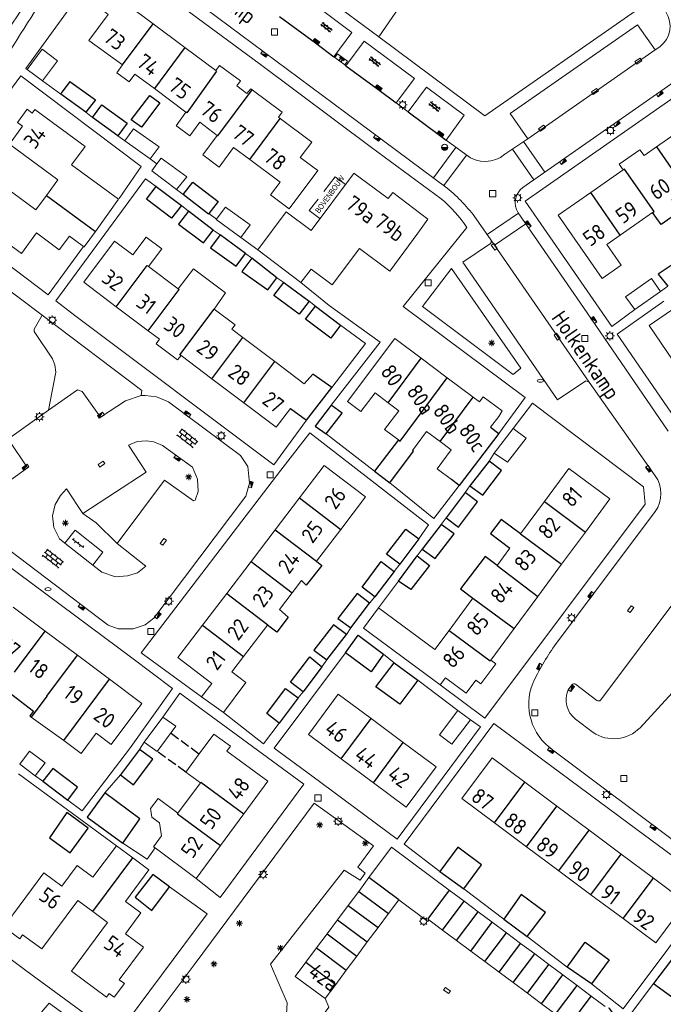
# Model space of a CAD drawing. Extents: x 168769 to 512904, y 516715 to 1559940.
# Tile 119 of 256: x 169604 to 169708, y 519786 to 519944. Entities that reach past the tile are written whole.
import ezdxf

# ---------------------------------------------------------------- set-up
doc = ezdxf.new("R2010")
doc.units = 0
doc.header["$MEASUREMENT"] = 0
doc.linetypes.add('HIDDEN', pattern=[4.5, 3, -1.5])
doc.linetypes.add('OVERBOUW', pattern=[2, 1.5, -0.5])
doc.layers.get('0').update_dxf_attribs({"linetype": 'CONTINUOUS'})
for name, color, linetype, lineweight in [('B01_HOOFDGEBOUW', 10, 'CONTINUOUS', 0), ('B02_bijgebouw', 12, 'CONTINUOUS', 0), ('B07_scheidingsmuur', 14, 'CONTINUOUS', 25), ('B16_LUIFEL', 6, 'OVERBOUW', 25), ('B17_Overbouw', 10, 'HIDDEN', 0), ('L51_WATERLEIDINGPUT', 7, 'CONTINUOUS', 18), ('Q04_wegmarkering', 7, 'CONTINUOUS', 0), ('Q21_LANTAARNPAAL', 7, 'CONTINUOUS', 18), ('Q23_kolk', 7, 'CONTINUOUS', 18), ('Q26_BOOM', 7, 'CONTINUOUS', 18), ('Q28_rioolput', 7, 'CONTINUOUS', 18), ('Q92_BRANDKRAAN', 7, 'CONTINUOUS', 0), ('Q96_STRAATKOLK', 7, 'CONTINUOUS', 0), ('Q97_TROTTOIRKOLK', 7, 'CONTINUOUS', 0), ('S02_symb_open_verh', 7, 'CONTINUOUS', 13), ('T51_CULTUURSCHEIDING', 3, 'CONTINUOUS', 0), ('V00_kant_verharding', 252, 'CONTINUOUS', 0), ('V02_Kant_open_verh', 253, 'CONTINUOUS', 0), ('V03_kant_tegel_verh', 254, 'CONTINUOUS', 13), ('V04_Kant_op_inrit', 254, 'CONTINUOUS', 13), ('V11_VERKEERSDREMPEL', 7, 'CONTINUOUS', 0)]:
    doc.layers.add(name, color=color, linetype=linetype, lineweight=lineweight)
for name, color, linetype in [('B11_dakrand_hoofdgebouw', 20, 'CONTINUOUS'), ('B14_dakrand_bijgebouw', 30, 'CONTINUOUS'), ('S02_Klinkers', 7, 'CONTINUOUS'), ('S04_Talud', 7, 'CONTINUOUS'), ('T30_Molgoot', 7, 'CONTINUOUS'), ('Z02_Huisnummer', 253, 'CONTINUOUS'), ('Z06_STRAATNAAM', 7, 'CONTINUOUS')]:
    doc.layers.add(name, color=color, linetype=linetype)
doc.styles.add('ISOCP', font='isocp.shx', dxfattribs={"height": 1.8})
doc.styles.get("Standard").update_dxf_attribs({"font": 'ISOB.SHX'})

# ---------------------------------------------------------------- blocks, each defined once
blk = doc.blocks.new('Q21')
at = {"color": 0}
for points in [[(-1.5, 0), (-1, 0)], [(-1.06, 1.06), (-0.71, 0.71)], [(0, 1.5), (0, 1)], [(1.06, 1.06), (0.71, 0.71)], [(1.5, 0), (1, 0)], [(-1.06, -1.06), (-0.71, -0.71)], [(0, -1.5), (0, -1)], [(1.06, -1.06), (0.71, -0.71)]]:
    blk.add_lwpolyline(points, dxfattribs=at)
blk.add_circle((0, 0), 1, dxfattribs=at)
blk = doc.blocks.new('Q26')
at = {"color": 0}
for p, q in [((-1, 0), (1, 0)), ((-0.7, 0.7), (0.7, -0.7)), ((0.7, 0.7), (-0.7, -0.7)), ((0, 1), (0, -1))]:
    blk.add_line(p, q, dxfattribs=at)
blk = doc.blocks.new('Q28')
at = {"color": 0}
blk.add_lwpolyline([(1, 1), (1, -1), (-1, -1), (-1, 1)], close=True, dxfattribs=at)
blk = doc.blocks.new('Q97')
blk.add_hatch(color=256).paths.add_polyline_path([(-1, 1), (-1, 0), (1, 1)])
blk.add_line((1, 1), (-1, 0))
at = {"color": 0}
for points in [[(-1, 0), (-1, 1), (1, 1), (1, 0), (-1, 0)], [(0, 0.8), (0, 1)]]:
    blk.add_lwpolyline(points, dxfattribs=at)
blk = doc.blocks.new('Q23')
at = {"color": 0}
blk.add_lwpolyline([(0.99, -0.5), (-0.99, -0.5), (-0.99, 0.5), (0.99, 0.5), (0.99, -0.5)], dxfattribs=at)
blk = doc.blocks.new('Q92')
at = {"color": 0}
blk.add_ellipse((0, 0), major_axis=(-0.991, 0), ratio=0.499983, start_param=1.570796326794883, end_param=7.853981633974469, dxfattribs=at)
blk = doc.blocks.new('S024')
at = {"color": 0}
for p, q in [((0, 1.2), (6.7, 1.2)), ((0, 0), (6.7, 0)), ((0.2, 1.2), (0.2, 0)), ((1.25, 1.5), (1.25, 1.2)), ((1.25, 0), (1.25, -1.2)), ((2.3, 1.2), (2.3, 0)), ((3.35, 1.5), (3.35, 1.2)), ((3.35, 0), (3.35, -1.2)), ((4.4, 1.2), (4.4, 0)), ((5.45, 1.5), (5.45, 1.2)), ((5.45, 0), (5.45, -1.2)), ((6.5, 1.2), (6.5, 0)), ((0, -1.2), (6.7, -1.2)), ((0.2, -1.2), (0.2, -1.5)), ((2.3, -1.2), (2.3, -1.5)), ((4.4, -1.2), (4.4, -1.5)), ((6.5, -1.2), (6.5, -1.5))]:
    blk.add_line(p, q, dxfattribs=at)
blk = doc.blocks.new('S026')
for p, q in [((0, 0), (4.4, 0)), ((0.2, 0.5), (0.2, 0)), ((1.2, 0), (1.2, -0.5)), ((2.2, 0.5), (2.2, 0)), ((3.2, 0), (3.2, -0.5)), ((4.2, 0.5), (4.2, 0))]:
    blk.add_line(p, q)
blk = doc.blocks.new('L51')
for points in [[(0, 1, 1), (0, -1)], [(0, -1, 1), (0, 1)]]:
    blk.add_lwpolyline(points, format="xyb")
blk.add_lwpolyline([(-1, 0), (1, 0), (0.9, -0.2), (-0.9, -0.2), (-0.8, -0.4), (0.8, -0.4), (0.7, -0.6), (-0.7, -0.6), (-0.4, -0.8), (0.4, -0.8), (0, -1)])
blk = doc.blocks.new('Q96')
for p, q in [((-1, 0.88), (1, 0.88)), ((-1, 0.75), (1, 0.75)), ((-1, 0.63), (1, 0.63)), ((-1, 0.5), (1, 0.5)), ((-1, 0.38), (1, 0.38)), ((-1, 0.25), (1, 0.25)), ((-1, 0.12), (1, 0.12))]:
    blk.add_line(p, q)
at = {"color": 0}
blk.add_lwpolyline([(1, 1), (1, 0), (-1, 0), (-1, 1), (1, 1)], dxfattribs=at)
blk = doc.blocks.new('KLINKERS6')
for points in [[(-4, 0.75), (4, 0.75)], [(-3, 0.75), (-3, 1.6)], [(-1.5, -0.75), (-1.5, 0.75)], [(0, 0.75), (0, 1.6)], [(1.5, -0.75), (1.5, 0.75)], [(3, 0.75), (3, 1.6)], [(-4, -0.75), (4, -0.75)], [(-3, -1.6), (-3, -0.75)], [(0, -1.6), (0, -0.75)], [(3, -1.6), (3, -0.75)]]:
    blk.add_lwpolyline(points)
blk = doc.blocks.new('talud')
for p, q in [((0, 0.5), (0.5, 0.5)), ((0, 0.25), (1, 0.25)), ((0, 0), (0.5, 0)), ((0, -0.25), (1, -0.25)), ((0, -0.5), (0.5, -0.5))]:
    blk.add_line(p, q)

msp = doc.modelspace()

# ---------------------------------------------------------------- linework, layer by layer
at = {"layer": 'B01_HOOFDGEBOUW'}
for p, q in [((169658.15, 519919.65), (169658.23, 519919.76)), ((169635.68, 519829.44), (169633.31, 519826.24)), ((169638.34, 519827.49), (169635.68, 519829.44)), ((169637.76, 519826.7), (169638.34, 519827.49)), ((169633.31, 519826.24), (169631.14, 519823.32)), ((169637.76, 519826.7), (169644.35, 519821.84)), ((169631.14, 519823.32), (169633.49, 519821.58)), ((169644.35, 519821.84), (169640.48, 519816.59))]:
    msp.add_line(p, q, dxfattribs=at)
for points in [[(169625.87, 519943.78), (169620.53, 519947.83), (169620.07, 519947.21), (169619.26, 519947.82), (169617.85, 519945.92), (169618.66, 519945.32), (169615.53, 519941.12), (169620.95, 519937.17)], [(169631, 519939.97), (169625.87, 519943.78)], [(169635.99, 519936.26), (169631, 519939.97)], [(169622.96, 519935.68), (169622.03, 519934.44), (169620.02, 519935.93), (169620.95, 519937.17)], [(169640.95, 519932.57), (169639.35, 519933.83), (169639.94, 519934.64), (169636.57, 519937.07), (169635.99, 519936.26)], [(169622.96, 519935.68), (169626.08, 519933.36)], [(169631.17, 519929.57), (169626.08, 519933.36)], [(169640.95, 519932.57), (169641.6, 519933.34), (169641.83, 519933.17)], [(169641.83, 519933.17), (169646.67, 519929.58), (169646.06, 519928.78)], [(169608.72, 519916.16), (169610.56, 519918.67), (169602.73, 519924.44), (169604.84, 519927.3), (169604.03, 519927.89), (169605.6, 519930.03), (169606.4, 519929.43), (169606.83, 519930.02), (169614.92, 519924.05)], [(169629.71, 519927.3), (169629.59, 519927.38), (169631.17, 519929.57)], [(169646.06, 519928.78), (169646.35, 519928.55)], [(169646.35, 519928.55), (169651.45, 519924.76)], [(169636.19, 519925.84), (169633.4, 519927.97), (169631.82, 519925.78), (169629.71, 519927.3)], [(169712.26, 519927.69), (169706.97, 519924.01)], [(169638.84, 519923.87), (169636.52, 519920.74), (169633.87, 519922.71), (169636.19, 519925.84)], [(169616.6, 519910.35), (169620.3, 519915.54), (169612.75, 519921.1), (169614.92, 519924.05)], [(169641.44, 519921.94), (169638.84, 519923.87)], [(169651.45, 519924.76), (169649.59, 519922.26), (169652.4, 519920.17), (169647.8, 519913.99)], [(169701.59, 519920.26), (169700.93, 519921.2), (169704.28, 519923.53), (169704.94, 519922.59), (169706.97, 519924.01)], [(169647.8, 519913.99), (169644.79, 519916.24), (169646.33, 519918.3), (169641.44, 519921.94)], [(169647.31, 519913.53), (169651.31, 519910.53), (169658.15, 519919.65)], [(169696.38, 519916.63), (169701.59, 519920.26)], [(169614.69, 519907.94), (169612.4, 519909.63), (169610.77, 519907.42), (169607.12, 519910.12), (169604.69, 519906.83), (169596.63, 519912.77), (169600.78, 519918.41), (169607, 519913.83), (169608.72, 519916.16)], [(169691.12, 519912.97), (169696.38, 519916.63)], [(169642.74, 519907.43), (169647.31, 519913.53)], [(169701.09, 519909.75), (169698.96, 519908.27), (169701.28, 519904.94), (169698.21, 519902.8), (169691.12, 519912.97)], [(169706.33, 519913.4), (169701.09, 519909.75)], [(169616.6, 519910.35), (169614.78, 519907.87), (169614.69, 519907.94)], [(169619.94, 519898.24), (169614.7, 519902.19), (169619.69, 519908.82), (169622.6, 519906.62), (169624.74, 519909.46), (169627.27, 519907.54), (169625.14, 519904.72)], [(169642.74, 519907.43), (169649.68, 519902.13)], [(169624.93, 519904.87), (169629.94, 519901.1)], [(169629.94, 519901.1), (169632.41, 519904.37), (169637.56, 519900.49), (169635.72, 519897.87)], [(169625.07, 519894.38), (169619.94, 519898.24)], [(169638.56, 519894.61), (169639.09, 519895.33), (169635.72, 519897.87)], [(169709.55, 519889.72), (169705.79, 519895.24), (169709.35, 519897.67)], [(169625.07, 519894.38), (169626.91, 519893), (169626.37, 519892.28), (169629.83, 519889.67), (169630.38, 519890.39)], [(169638.56, 519894.61), (169640.33, 519893.28)], [(169640.33, 519893.28), (169645.46, 519889.42)], [(169669.05, 519889.97), (169664.82, 519893.14), (169657.2, 519882.97), (169659.36, 519881.35), (169661.63, 519884.37), (169663.75, 519882.78)], [(169630.38, 519890.39), (169635.33, 519886.65)], [(169645.46, 519889.42), (169650.23, 519885.82)], [(169673.26, 519886.81), (169669.05, 519889.97)], [(169640.47, 519882.79), (169635.33, 519886.65)], [(169677.43, 519883.68), (169673.26, 519886.81)], [(169648, 519881.87), (169645.72, 519878.84), (169640.47, 519882.79)], [(169663.75, 519882.78), (169665.44, 519881.51), (169663.16, 519878.48), (169665.39, 519876.8)], [(169681.55, 519880.59), (169682.09, 519881.47), (169679.03, 519883.76), (169678.42, 519882.94), (169677.43, 519883.68)], [(169680.24, 519878.84), (169681.55, 519880.59)], [(169667.64, 519875.12), (169669.93, 519878.18), (169672.12, 519876.54)], [(169672.12, 519876.54), (169673.9, 519875.2), (169671.61, 519872.15), (169673.92, 519870.41)], [(169649.47, 519867.45), (169653.45, 519872.66), (169660.06, 519867.61), (169656.09, 519862.4)], [(169688.89, 519866.87), (169692.84, 519872.21), (169699.46, 519867.31), (169695.51, 519861.97)], [(169645.56, 519862.33), (169649.47, 519867.45)], [(169685.06, 519861.69), (169688.89, 519866.87)], [(169641.65, 519857.21), (169645.56, 519862.33)], [(169656.09, 519862.4), (169652.18, 519857.28)], [(169695.51, 519861.97), (169691.67, 519856.79)], [(169681.29, 519856.6), (169683.33, 519859.35)], [(169637.75, 519852.09), (169641.65, 519857.21)], [(169691.67, 519856.79), (169687.84, 519851.61)], [(169649.8, 519854.16), (169648.27, 519852.16)], [(169648.27, 519852.16), (169646.23, 519849.49)], [(169633.84, 519846.98), (169637.75, 519852.09)], [(169673.55, 519846.14), (169677.39, 519851.33)], [(169687.84, 519851.61), (169684.01, 519846.43)], [(169603.34, 519849.86), (169608.51, 519845.99)], [(169662.18, 519849.77), (169659.75, 519846.49)], [(169673.55, 519846.14), (169671.26, 519843.05), (169662.18, 519849.77)], [(169608.51, 519845.99), (169613.68, 519842.13)], [(169635.32, 519837.59), (169629.86, 519841.76), (169633.84, 519846.98)], [(169644.3, 519846.96), (169640.46, 519841.92)], [(169659.75, 519846.49), (169672.12, 519837.35)], [(169680.25, 519841.36), (169684.01, 519846.43)], [(169613.68, 519842.13), (169618.85, 519838.27)], [(169640.46, 519841.92), (169638.57, 519839.46)], [(169680.25, 519841.36), (169681.06, 519840.77), (169678.65, 519837.51), (169677.84, 519838.11)], [(169638.57, 519839.46), (169640.81, 519837.74), (169637.2, 519832.89)], [(169618.85, 519838.27), (169624.07, 519834.38), (169619.13, 519827.76), (169616.73, 519829.56)], [(169676.32, 519836.05), (169672.98, 519838.52), (169672.12, 519837.35)], [(169676.32, 519836.05), (169677.84, 519838.11)], [(169633.69, 519835.41), (169635.32, 519837.59)], [(169637.2, 519832.89), (169633.69, 519835.41)], [(169656.18, 519825.44), (169650.9, 519829.36), (169655.71, 519835.85), (169660.99, 519831.93)], [(169611.48, 519828.4), (169606.26, 519832.18)], [(169660.99, 519831.93), (169666.16, 519828.09)], [(169616.73, 519829.56), (169614.29, 519826.3), (169611.48, 519828.4)], [(169666.16, 519828.09), (169671.45, 519824.17), (169666.63, 519817.68), (169661.35, 519821.61)], [(169661.35, 519821.61), (169656.18, 519825.44)], [(169680.85, 519815.16), (169675.6, 519819.07), (169680.46, 519825.6), (169685.72, 519821.69)], [(169633.49, 519821.58), (169629.89, 519816.7)], [(169685.72, 519821.69), (169690.9, 519817.84)], [(169629.89, 519816.7), (169626.67, 519819.07), (169625.48, 519817.46), (169625.7, 519816.06), (169626.9, 519815.17), (169627.22, 519813.07), (169625.92, 519811.31)], [(169690.9, 519817.84), (169696.08, 519813.98)], [(169640.48, 519816.59), (169636.72, 519811.48)], [(169686.03, 519811.3), (169680.85, 519815.16)], [(169696.08, 519813.98), (169701.26, 519810.12)], [(169619.97, 519811.47), (169616.2, 519806.4), (169613.65, 519808.3), (169611.16, 519804.95), (169608.29, 519807.08), (169602.32, 519799.03), (169603.08, 519798.47), (169602.6, 519797.83), (169604.4, 519796.49), (169604.87, 519797.13), (169607.95, 519794.84), (169613.76, 519802.66), (169616.16, 519800.87)], [(169622.59, 519809.51), (169619.97, 519811.47)], [(169626.2, 519811.1), (169625.92, 519811.31)], [(169632.84, 519806.21), (169626.2, 519811.1)], [(169636.72, 519811.48), (169632.84, 519806.21)], [(169691.21, 519807.44), (169686.03, 519811.3)], [(169616.16, 519800.87), (169618.56, 519799.09), (169612.75, 519791.28), (169618.37, 519787.09), (169618.81, 519787.68), (169619.61, 519787.08), (169621.25, 519789.28), (169620.44, 519789.87), (169624.33, 519795.11), (169621.41, 519797.28), (169623.92, 519800.66), (169621.45, 519802.5), (169625.21, 519807.56), (169622.59, 519809.51)], [(169701.26, 519810.12), (169706.44, 519806.26)], [(169696.4, 519803.58), (169691.21, 519807.44)], [(169706.44, 519806.26), (169711.7, 519802.34), (169706.84, 519795.81), (169701.58, 519799.72)], [(169701.58, 519799.72), (169696.4, 519803.58)]]:
    msp.add_lwpolyline(points, dxfattribs=at)
msp.add_lwpolyline([(169658.23, 519919.76), (169663.76, 519915.66), (169664.5, 519916.64), (169670.15, 519912.37), (169668.49, 519910.09), (169664.03, 519903.97), (169659.14, 519907.64), (169654.72, 519901.76), (169651.31, 519904.31), (169649.68, 519902.13), (169642.74, 519907.43), (169647.31, 519913.53), (169651.31, 519910.53), (169658.15, 519919.65)], close=True, dxfattribs=at)
at = {"layer": 'B02_bijgebouw'}
for points in [[(169605.59, 519936.45), (169608.04, 519939.7), (169610.51, 519937.83), (169608.06, 519934.59)], [(169605.59, 519936.45), (169608.06, 519934.59)], [(169621.31, 519924.94), (169622.75, 519926.89), (169626.84, 519923.99), (169625.41, 519922.04)], [(169621.31, 519924.94), (169625.41, 519922.04)], [(169629.67, 519917.11), (169631.3, 519919.15), (169627.17, 519922.16), (169626.5, 519921.24)], [(169626.5, 519921.24), (169625.66, 519920.1)], [(169629.67, 519917.11), (169625.66, 519920.1)], [(169636.02, 519912.27), (169637.55, 519914.3)], [(169637.55, 519914.3), (169641.52, 519911.44), (169640.03, 519909.38)], [(169640.03, 519909.38), (169636.02, 519912.27)], [(169703.44, 519897.78), (169701.98, 519899.86), (169706.13, 519902.77), (169707.58, 519900.72)], [(169707.58, 519900.72), (169703.44, 519897.78)], [(169683.87, 519878.65), (169685.97, 519877.09), (169682.96, 519873.2), (169680.81, 519874.66)], [(169680.81, 519874.66), (169683.87, 519878.65)], [(169676.99, 519831.74), (169673.97, 519827.83), (169672.02, 519829.29), (169674.98, 519833.21)], [(169674.98, 519833.21), (169676.99, 519831.74)], [(169627.46, 519832.18), (169629.53, 519830.7), (169626.56, 519826.63), (169624.42, 519828.15)], [(169624.42, 519828.15), (169627.46, 519832.18)], [(169660.64, 519806.33), (169664.29, 519811.22), (169673.58, 519804.3)], [(169658.99, 519804.11), (169660.64, 519806.33)], [(169657.3, 519801.85), (169658.99, 519804.11)], [(169673.58, 519804.3), (169675.95, 519802.53)], [(169655.58, 519799.55), (169657.3, 519801.85)], [(169665.44, 519802.75), (169663.79, 519800.53)], [(169670.3, 519799.53), (169670.1, 519799.27), (169665.44, 519802.75)], [(169675.95, 519802.53), (169678.21, 519800.84)], [(169663.79, 519800.53), (169662.1, 519798.27)], [(169678.21, 519800.84), (169680.5, 519799.14)], [(169653.9, 519797.28), (169655.58, 519799.55)], [(169662.1, 519798.27), (169660.38, 519795.97)], [(169672.5, 519797.89), (169670.3, 519799.53)], [(169680.5, 519799.14), (169682.78, 519797.44)], [(169652.19, 519795), (169653.9, 519797.28)], [(169674.76, 519796.21), (169672.5, 519797.89)], [(169682.78, 519797.44), (169685.05, 519795.74)], [(169660.38, 519795.97), (169658.7, 519793.7)], [(169677.04, 519794.51), (169674.76, 519796.21)], [(169685.05, 519795.74), (169687.33, 519794.05)], [(169650.49, 519792.71), (169652.19, 519795)], [(169658.7, 519793.7), (169656.99, 519791.42)], [(169679.33, 519792.81), (169677.04, 519794.51)], [(169687.33, 519794.05), (169689.61, 519792.35)], [(169653.58, 519786.84), (169648.78, 519790.42), (169650.49, 519792.71)], [(169681.6, 519791.11), (169679.33, 519792.81)], [(169689.61, 519792.35), (169691.88, 519790.65)], [(169656.99, 519791.42), (169655.29, 519789.13)], [(169683.87, 519789.42), (169681.6, 519791.11)], [(169691.88, 519790.65), (169694.15, 519788.96)], [(169655.29, 519789.13), (169653.58, 519786.84)], [(169686.15, 519787.72), (169683.87, 519789.42)], [(169694.15, 519788.96), (169696.43, 519787.26)], [(169688.43, 519786.02), (169686.15, 519787.72)], [(169696.43, 519787.26), (169698.7, 519785.57)], [(169690.7, 519784.33), (169688.43, 519786.02)]]:
    msp.add_lwpolyline(points, dxfattribs=at)
msp.add_lwpolyline([(169608.5, 519824.82), (169606, 519826.69), (169604.4, 519824.58), (169606.89, 519822.71)], close=True, dxfattribs=at)
at = {"layer": 'B07_scheidingsmuur'}
for points in [[(169620.95, 519937.17), (169625.87, 519943.78)], [(169631, 519939.97), (169626.08, 519933.36)], [(169635.99, 519936.26), (169636.11, 519936.17), (169631.29, 519929.48)], [(169636.31, 519925.75), (169641.83, 519933.17)], [(169631.29, 519929.48), (169631.17, 519929.57)], [(169641.44, 519921.94), (169646.35, 519928.55)], [(169636.31, 519925.75), (169636.19, 519925.84)], [(169706.97, 519924.01), (169711.7, 519917.15)], [(169701.78, 519920.4), (169701.59, 519920.26)], [(169706.55, 519913.56), (169701.78, 519920.4)], [(169608.72, 519916.16), (169616.6, 519910.35)], [(169701.09, 519909.75), (169696.38, 519916.63)], [(169706.33, 519913.4), (169706.55, 519913.56)], [(169619.94, 519898.24), (169624.93, 519904.87)], [(169625.07, 519894.38), (169630.06, 519901.01)], [(169629.94, 519901.1), (169630.06, 519901.01)], [(169630.21, 519890.51), (169635.72, 519897.87)], [(169635.33, 519886.65), (169640.33, 519893.28)], [(169630.38, 519890.39), (169630.21, 519890.51)], [(169640.47, 519882.79), (169645.46, 519889.42)], [(169663.75, 519882.78), (169669.05, 519889.97)], [(169665.69, 519876.59), (169673.26, 519886.81)], [(169672.12, 519876.54), (169677.43, 519883.68)], [(169665.39, 519876.8), (169665.69, 519876.59)], [(169649.47, 519867.45), (169656.09, 519862.4)], [(169688.89, 519866.87), (169695.51, 519861.97)], [(169645.56, 519862.33), (169652.18, 519857.28)], [(169685.06, 519861.69), (169691.67, 519856.79)], [(169641.65, 519857.21), (169648.27, 519852.16)], [(169681.29, 519856.6), (169687.84, 519851.61)], [(169637.75, 519852.09), (169644.36, 519847.04)], [(169677.39, 519851.33), (169684.01, 519846.43)], [(169603.57, 519839.38), (169608.51, 519845.99)], [(169633.84, 519846.98), (169640.46, 519841.92)], [(169644.3, 519846.96), (169644.36, 519847.04)], [(169673.55, 519846.14), (169680.16, 519841.24)], [(169608.74, 519835.52), (169613.68, 519842.13)], [(169680.16, 519841.24), (169680.25, 519841.36)], [(169611.48, 519828.4), (169618.85, 519838.27)], [(169608.74, 519835.52), (169606.26, 519832.18)], [(169656.18, 519825.44), (169660.99, 519831.93)], [(169661.35, 519821.61), (169666.16, 519828.09)], [(169633.56, 519821.68), (169640.48, 519816.59)], [(169680.85, 519815.16), (169685.72, 519821.69)], [(169686.03, 519811.3), (169690.9, 519817.84)], [(169629.8, 519816.58), (169629.89, 519816.7)], [(169629.8, 519816.58), (169636.72, 519811.48)], [(169691.21, 519807.44), (169696.08, 519813.98)], [(169616.16, 519800.87), (169622.59, 519809.51)], [(169696.4, 519803.58), (169701.26, 519810.12)], [(169665.44, 519802.75), (169660.64, 519806.33)], [(169701.58, 519799.72), (169706.44, 519806.26)], [(169658.99, 519804.11), (169663.79, 519800.53)], [(169673.58, 519804.3), (169670.13, 519799.67), (169670.3, 519799.53)], [(169657.3, 519801.85), (169662.1, 519798.27)], [(169672.5, 519797.89), (169675.95, 519802.53)], [(169674.76, 519796.21), (169678.21, 519800.84)], [(169655.58, 519799.55), (169660.38, 519795.97)], [(169677.04, 519794.51), (169680.5, 519799.14)], [(169653.9, 519797.28), (169658.7, 519793.7)], [(169679.33, 519792.81), (169682.78, 519797.44)], [(169681.6, 519791.11), (169685.05, 519795.74)], [(169652.19, 519795), (169656.99, 519791.42)], [(169683.87, 519789.42), (169687.33, 519794.05)], [(169650.49, 519792.71), (169655.29, 519789.13)], [(169686.15, 519787.72), (169689.61, 519792.35)], [(169688.43, 519786.02), (169691.88, 519790.65)], [(169690.7, 519784.33), (169694.15, 519788.96)], [(169692.98, 519782.63), (169696.43, 519787.26)]]:
    msp.add_lwpolyline(points, dxfattribs=at)
at = {"layer": 'B11_dakrand_hoofdgebouw'}
for points in [[(169709.44, 519915.57), (169710.75, 519913.62), (169707.69, 519911.47), (169706.33, 519913.4)], [(169654.66, 519885.24), (169651.63, 519887.39), (169650.23, 519885.82)], [(169650.61, 519879.98), (169654.66, 519885.24)], [(169648, 519881.87), (169650.61, 519879.98)], [(169681.56, 519877.83), (169675.19, 519869.45)], [(169680.24, 519878.84), (169681.56, 519877.83)], [(169665.39, 519876.8), (169661.54, 519871.77)], [(169663.99, 519869.89), (169667.82, 519874.99), (169667.64, 519875.12)], [(169661.54, 519871.77), (169663.99, 519869.89)], [(169675.19, 519869.45), (169673.92, 519870.41)], [(169652.18, 519857.28), (169653.04, 519856.57), (169650.52, 519853.42), (169649.8, 519854.16)], [(169646.23, 519849.49), (169647.64, 519848.26), (169645.78, 519845.83), (169644.3, 519846.96)], [(169601.75, 519836.86), (169606.64, 519833.13), (169606.02, 519832.38), (169606.26, 519832.18)]]:
    msp.add_lwpolyline(points, dxfattribs=at)
at = {"layer": 'B11_dakrand_hoofdgebouw', "flags": 128}
for points in [[(169685.06, 519861.69), (169681.95, 519863.97), (169680.2, 519861.71), (169683.33, 519859.35)], [(169681.29, 519856.6), (169679.34, 519858.05), (169675.38, 519852.81), (169677.39, 519851.33)]]:
    msp.add_lwpolyline(points, dxfattribs=at)
at = {"layer": 'B14_dakrand_bijgebouw'}
for points in [[(169612.48, 519934.49), (169611.1, 519932.62)], [(169612.48, 519934.49), (169616.59, 519931.58), (169615.03, 519929.56)], [(169611, 519932.49), (169611.1, 519932.62)], [(169615.03, 519929.56), (169611, 519932.49)], [(169626.97, 519931.06), (169624, 519927.15), (169622.36, 519928.35), (169625.38, 519932.27), (169626.97, 519931.06)], [(169616.12, 519928.73), (169617.61, 519930.76), (169621.72, 519927.79), (169620.2, 519925.77)], [(169620.2, 519925.77), (169616.12, 519928.73)], [(169630.44, 519914.53), (169628.83, 519912.52), (169624.81, 519915.56), (169626.36, 519917.61)], [(169626.36, 519917.61), (169630.44, 519914.53)], [(169630.74, 519916.34), (169632.3, 519918.28), (169636.37, 519915.19), (169634.84, 519913.23)], [(169634.84, 519913.23), (169634.78, 519913.15), (169630.74, 519916.34)], [(169631.56, 519913.65), (169629.95, 519911.53), (169633.99, 519908.52), (169635.57, 519910.59)], [(169635.57, 519910.59), (169631.56, 519913.65)], [(169636.67, 519909.84), (169635.1, 519907.74), (169639.24, 519904.77), (169640.76, 519906.81)], [(169640.76, 519906.81), (169636.67, 519909.84)], [(169641.8, 519906.04), (169640.17, 519903.91), (169644.34, 519900.94), (169645.82, 519902.92)], [(169645.82, 519902.92), (169641.8, 519906.04)], [(169712.67, 519904.28), (169711.41, 519906.28), (169707.22, 519903.49), (169708.78, 519901.54)], [(169651.01, 519899.12), (169649.39, 519897.06), (169645.31, 519900.06), (169646.93, 519902.17)], [(169646.93, 519902.17), (169651.01, 519899.12)], [(169656.05, 519895.27), (169654.5, 519893.19), (169650.43, 519896.26), (169652.05, 519898.31)], [(169652.05, 519898.31), (169656.05, 519895.27)], [(169654.58, 519882.41), (169651.99, 519879.02), (169653.77, 519877.77)], [(169653.77, 519877.77), (169656.34, 519881.1), (169654.58, 519882.41)], [(169676.91, 519869.41), (169678.96, 519867.88), (169681.98, 519871.88), (169679.98, 519873.39)], [(169679.98, 519873.39), (169676.91, 519869.41)], [(169673.08, 519864.28), (169675.06, 519862.73), (169678.1, 519866.85), (169676.16, 519868.33)], [(169676.16, 519868.33), (169673.08, 519864.28)], [(169665.61, 519856.79), (169663.48, 519858.41), (169666.58, 519862.42), (169668.67, 519860.9)], [(169669.19, 519859.2), (169671.29, 519857.7), (169674.34, 519861.66), (169672.26, 519863.16)], [(169672.26, 519863.16), (169669.19, 519859.2)], [(169668.67, 519860.9), (169665.61, 519856.79)], [(169661.59, 519851.53), (169659.55, 519853.08), (169662.6, 519857.21), (169664.71, 519855.6)], [(169668.4, 519858.14), (169670.4, 519856.59), (169667.4, 519852.7), (169665.38, 519854.08)], [(169665.38, 519854.08), (169668.4, 519858.14)], [(169664.71, 519855.6), (169661.59, 519851.53)], [(169660.74, 519850.54), (169658.77, 519852.06), (169655.64, 519848.05), (169657.7, 519846.53)], [(169657.7, 519846.53), (169660.74, 519850.54)], [(169657.05, 519845.48), (169654.91, 519847.05), (169651.76, 519842.94), (169653.88, 519841.38)], [(169653.88, 519841.38), (169657.05, 519845.48)], [(169656.88, 519842.53), (169658.92, 519845.37), (169663.01, 519842.32)], [(169650.06, 519836.24), (169648.03, 519837.77), (169651.1, 519841.9), (169653.08, 519840.26)], [(169663.01, 519842.32), (169660.99, 519839.44), (169656.88, 519842.53)], [(169653.08, 519840.26), (169650.06, 519836.24)], [(169668.5, 519838.12), (169665.59, 519834.27), (169661.73, 519837.02), (169664.71, 519840.93)], [(169664.71, 519840.93), (169668.5, 519838.12)], [(169646.17, 519831.21), (169644.17, 519832.73), (169647.2, 519836.78), (169649.26, 519835.27)], [(169649.26, 519835.27), (169646.17, 519831.21)], [(169620.63, 519822.87), (169622.73, 519821.28), (169625.82, 519825.42), (169623.67, 519826.93)], [(169623.67, 519826.93), (169620.63, 519822.87)], [(169612.14, 519818.82), (169613.68, 519820.91), (169609.73, 519823.92), (169608.11, 519821.83)], [(169608.11, 519821.83), (169612.14, 519818.82)], [(169618.11, 519819.97), (169615.27, 519816.08), (169621.03, 519811.86)], [(169621.03, 519811.86), (169623.76, 519815.77), (169618.11, 519819.97)], [(169615.42, 519814.27), (169611.98, 519816.79), (169609.17, 519812.71), (169612.55, 519810.31), (169615.42, 519814.27)], [(169675.94, 519804.53), (169678.78, 519808.36), (169674.96, 519811.22), (169672.03, 519807.31)], [(169628.5, 519804.86), (169625.84, 519806.83), (169622.98, 519803.2), (169625.67, 519801.02), (169628.5, 519804.86)], [(169672.03, 519807.31), (169675.94, 519804.53)], [(169686.13, 519796.84), (169689.09, 519800.72), (169685.18, 519803.6), (169682.37, 519799.66)], [(169682.37, 519799.66), (169686.13, 519796.84)], [(169692.55, 519791.91), (169695.47, 519795.95), (169699.34, 519793.1), (169696.48, 519789.23)], [(169696.48, 519789.23), (169692.55, 519791.91)], [(169706.44, 519789.29), (169710.41, 519786.43), (169713.28, 519790.23), (169709.36, 519793.1)], [(169709.36, 519793.1), (169706.44, 519789.29)]]:
    msp.add_lwpolyline(points, dxfattribs=at)
at = {"layer": 'B16_LUIFEL'}
for p, q in [((169628.78, 519829.57), (169633.31, 519826.24)), ((169631.14, 519823.32), (169626.56, 519826.63))]:
    msp.add_line(p, q, dxfattribs=at)
at = {"layer": 'B17_Overbouw'}
msp.add_lwpolyline([(169656.86, 519917.93), (169655.21, 519919.15), (169651.03, 519913.74), (169652.73, 519912.43)], dxfattribs=at)
at = {"layer": 'Q04_wegmarkering'}
for points in [[(169580.74, 519917, -0.028223), (169605.46, 519957.82)], [(169598.1, 519935.59, -0.016899), (169610.26, 519954.39)]]:
    msp.add_lwpolyline(points, format="xyb", dxfattribs=at)
for points in [[(169686.23, 519925.29), (169706.76, 519939.59)], [(169680.27, 519909.03), (169696.08, 519886.1)]]:
    msp.add_lwpolyline(points, dxfattribs=at)
at = {"layer": 'T30_Molgoot'}
for points in [[(169646.23, 519944.98), (169652.01, 519940.74), (169654.97, 519938.5)], [(169656.93, 519937.05), (169662.05, 519933.28), (169665.04, 519931.05)], [(169666.95, 519929.61), (169672.01, 519925.85), (169673.07, 519925.06)]]:
    msp.add_lwpolyline(points, dxfattribs=at)
at = {"layer": 'T51_CULTUURSCHEIDING'}
for points in [[(169608.01, 519896.86), (169606.74, 519894.65), (169606.75, 519894.25), (169609.67, 519889.84), (169610.05, 519888.88), (169610.21, 519887.69), (169609.06, 519881.57)], [(169616.7, 519863.45), (169614.59, 519864.98)], [(169616.7, 519863.45), (169620.11, 519860.12)], [(169659.23, 519805.94), (169656.66, 519807.55), (169644.79, 519792.4), (169647.48, 519786.16), (169647.37, 519784.35), (169636.16, 519768.52)]]:
    msp.add_lwpolyline(points, dxfattribs=at)
at = {"layer": 'V00_kant_verharding'}
for p, q in [((169683.4, 519929.36), (169703.91, 519943.65)), ((169703.91, 519943.65), (169706.76, 519939.59)), ((169679.3, 519928.99), (169662.21, 519941.71)), ((169706.76, 519939.59), (169707.5, 519940.11)), ((169686.23, 519925.29), (169683.4, 519929.36)), ((169682.55, 519922.79), (169686.23, 519925.29))]:
    msp.add_line(p, q, dxfattribs=at)
for points in [[(169695.76, 519897.27), (169684.68, 519913.36, -0.406754), (169685.45, 519917.44), (169714.97, 519938.06, 0.421154), (169716.25, 519944.93), (169691.39, 519980.65)], [(169581.32, 519882.39), (169579.1, 519884.03), (169578.45, 519884.53), (169574.91, 519893.27), (169574.28, 519893.68), (169587.27, 519916.56), (169598.1, 519935.59, -0.169229), (169598.65, 519935.99), (169600.69, 519936.4, 0.174601), (169601.26, 519936.81, -0.018187), (169610.32, 519950.91, 0.095513), (169610.47, 519951.6), (169610.06, 519953.67, -0.154551), (169610.26, 519954.39), (169612.07, 519956.77, -0.373723), (169619.05, 519957.59), (169632.49, 519947.6)], [(169656.91, 519929.44), (169673.24, 519917.36, -0.062095), (169677.92, 519912.41), (169680.27, 519909.03, -0.413103), (169680.19, 519908.45), (169675.74, 519905.4), (169691.01, 519883.27)], [(169666.14, 519898.28), (169676.39, 519911.01, 0.073161), (169672.27, 519915.62), (169661.04, 519923.86)], [(169706.76, 519871.04, -0.319764), (169706.74, 519865.27)], [(169687.01, 519837.6, -0.042989), (169690.53, 519843.63)], [(169690.2, 519826.92, -0.347625), (169687.01, 519837.6)], [(169692.71, 519836.54, 0.340583), (169693.9, 519831.85)], [(169693.88, 519837.45, 0.382232), (169693.3, 519837.34)], [(169697.93, 519834.92, -0.381847), (169697.33, 519834.85)], [(169696.73, 519829.7, 0.361173), (169704.3, 519830.47)]]:
    msp.add_lwpolyline(points, format="xyb", dxfattribs=at)
for points in [[(169661.04, 519923.86), (169642.97, 519937.39), (169622.19, 519952.75), (169620.32, 519954.16), (169617.72, 519953.63), (169616.36, 519951.74)], [(169616.36, 519951.74), (169605.39, 519936.6), (169605.59, 519936.45)], [(169632.49, 519947.6), (169656.91, 519929.44)], [(169699.77, 519895.08), (169685.78, 519915.25), (169721.86, 519940.43), (169725.91, 519943.02)], [(169614.69, 519907.94), (169608.96, 519900.18), (169589.45, 519914.9), (169604.56, 519935.43), (169623.96, 519920.83), (169620.39, 519915.67)], [(169608.06, 519934.59), (169611, 519932.49)], [(169615.03, 519929.56), (169616.12, 519928.73)], [(169620.2, 519925.77), (169621.31, 519924.94)], [(169625.41, 519922.04), (169626.5, 519921.24)], [(169626.36, 519917.61), (169624.63, 519918.86), (169610.23, 519899.17), (169613.27, 519896.81), (169645.35, 519872.78), (169650.61, 519879.98)], [(169629.67, 519917.11), (169630.74, 519916.34)], [(169631.56, 519913.65), (169630.44, 519914.53)], [(169634.84, 519913.23), (169636.08, 519912.36)], [(169635.57, 519910.59), (169636.67, 519909.84)], [(169640.03, 519909.38), (169642.74, 519907.43)], [(169640.76, 519906.81), (169641.8, 519906.04)], [(169646.93, 519902.17), (169645.82, 519902.92)], [(169685.1, 519888.33), (169673.91, 519904.41), (169669.26, 519898.29), (169683.85, 519887.36), (169685.1, 519888.33)], [(169600.57, 519902.47), (169608.01, 519896.86), (169624.06, 519884.76), (169623.95, 519883.96)], [(169649.68, 519902.13), (169654.25, 519898.45), (169662.47, 519892.56), (169654.58, 519882.41)], [(169708.78, 519901.54), (169707.58, 519900.72)], [(169651.01, 519899.12), (169652.05, 519898.31)], [(169681.56, 519877.83), (169685.81, 519883.64), (169666.14, 519898.28)], [(169708.13, 519899.14), (169700.59, 519893.85), (169714.46, 519873.72), (169734.58, 519887.56), (169731.83, 519891.36)], [(169695.76, 519897.27), (169708.82, 519878.23)], [(169703.44, 519897.78), (169699.77, 519895.08)], [(169654.66, 519885.24), (169660.11, 519892.31), (169656.05, 519895.27)], [(169691.01, 519883.27), (169695.55, 519886.32), (169696.08, 519886.1)], [(169696.08, 519886.1), (169706.76, 519871.04)], [(169585.87, 519871.4), (169598.49, 519862.21), (169618.65, 519846.96), (169620.23, 519846.4), (169622.69, 519846.38), (169624.58, 519847.05), (169626, 519848.12), (169640.82, 519867.77), (169641.43, 519869.85), (169641.16, 519872.5), (169639.96, 519874.3), (169628.35, 519882.92), (169626.42, 519883.72), (169624.58, 519883.95), (169623.95, 519883.96)], [(169623.95, 519883.96), (169621.43, 519883.08), (169617.43, 519880.46), (169614.43, 519884.59), (169613.69, 519884.86), (169609.06, 519881.57), (169602.83, 519877.13), (169602.69, 519876.72), (169605.66, 519872.31), (169602.74, 519870.19), (169600.96, 519869.67), (169599.31, 519869.73), (169597.93, 519870.14), (169590.46, 519875.69)], [(169683.87, 519878.65), (169686.99, 519882.71)], [(169704.86, 519869.26), (169686.99, 519882.71)], [(169668.67, 519860.9), (169670.24, 519863.13), (169651.14, 519877.94), (169646.45, 519871.91), (169623.98, 519842.53), (169633.69, 519835.41)], [(169653.77, 519877.77), (169661.54, 519871.77)], [(169611.95, 519868.93), (169614.59, 519864.98), (169624.76, 519871.63), (169621.94, 519875.94), (169623.33, 519876.53)], [(169617.63, 519855.49), (169619.82, 519854.78), (169621.76, 519854.9), (169623.39, 519855.41), (169624.71, 519856.49), (169620.11, 519860.12), (169627.74, 519870.3), (169632.38, 519866.97), (169632.63, 519867.12), (169633.15, 519868.51), (169633.03, 519870.47), (169632.22, 519872.42), (169627.4, 519875.88), (169625.99, 519876.48), (169624.8, 519876.66), (169623.33, 519876.53)], [(169622.09, 519827.05), (169629.03, 519836.8), (169622.46, 519841.74), (169597.23, 519860.47), (169590.61, 519865.54), (169576.44, 519875.86), (169562.61, 519857.33), (169562.79, 519855.65), (169566.84, 519852.45)], [(169680.81, 519874.66), (169679.98, 519873.39)], [(169663.99, 519869.89), (169671.1, 519864.15), (169675.19, 519869.45)], [(169611.95, 519868.93), (169610.98, 519867.84), (169610.1, 519866.38), (169609.66, 519864.58), (169609.91, 519862.7), (169610.8, 519860.89)], [(169676.91, 519869.41), (169676.16, 519868.33)], [(169704.86, 519869.26), (169705.12, 519866.47)], [(169679.28, 519831.99), (169705.12, 519866.47)], [(169690.53, 519843.63), (169706.74, 519865.27)], [(169673.08, 519864.28), (169672.26, 519863.16)], [(169616.16, 519856.65), (169617.81, 519858.73), (169613.33, 519862.27), (169611.69, 519860.19)], [(169611.69, 519860.19), (169610.8, 519860.89)], [(169611.69, 519860.19), (169616.16, 519856.65)], [(169669.19, 519859.2), (169668.4, 519858.14)], [(169616.16, 519856.65), (169617.63, 519855.49)], [(169665.61, 519856.79), (169664.71, 519855.6)], [(169665.38, 519854.08), (169662.18, 519849.77)], [(169711.71, 519853.25), (169697.93, 519834.92)], [(169661.59, 519851.53), (169660.74, 519850.54)], [(169657.7, 519846.53), (169657.05, 519845.48)], [(169718.76, 519846.2), (169704.3, 519830.47)], [(169656.88, 519842.53), (169645.37, 519827.17), (169651.47, 519822.74), (169665.2, 519812.5), (169678.58, 519830.58), (169676.99, 519831.74)], [(169653.88, 519841.38), (169653.08, 519840.26)], [(169664.71, 519840.93), (169663.01, 519842.32)], [(169674.98, 519833.21), (169668.5, 519838.12)], [(169679.28, 519831.99), (169672.12, 519837.35)], [(169693.3, 519837.34), (169692.97, 519836.89), (169692.71, 519836.54)], [(169697.33, 519834.85), (169693.88, 519837.45)], [(169632.84, 519806.21), (169636.68, 519803.14), (169650.13, 519821.36), (169630.19, 519836.01), (169627.46, 519832.18)], [(169650.06, 519836.24), (169649.26, 519835.27)], [(169646.17, 519831.21), (169643.68, 519827.85), (169637.2, 519832.89)], [(169693.9, 519831.85), (169696.73, 519829.7)], [(169672.03, 519807.31), (169666.29, 519811.7), (169680.75, 519831.14), (169703.78, 519814.1), (169716.28, 519804.86), (169701.57, 519785.22), (169696.48, 519789.23)], [(169622.09, 519827.05), (169614.48, 519817.08), (169612.14, 519818.82)], [(169624.42, 519828.15), (169623.67, 519826.93)], [(169711.2, 519811.17), (169690.2, 519826.92)], [(169604.2, 519823.05), (169619.97, 519811.47)], [(169608.11, 519821.83), (169606.89, 519822.71)], [(169620.63, 519822.87), (169618.11, 519819.97)], [(169566.56, 519821.55), (169589.3, 519803.38), (169605.38, 519791.39), (169619.9, 519780.76), (169634.59, 519800.5), (169628.5, 519804.86)], [(169659.23, 519805.94), (169660.04, 519807.07), (169658.86, 519807.99), (169661.35, 519811.45), (169651.83, 519818.3), (169632.64, 519792.51), (169622.34, 519778.74), (169636.16, 519768.52), (169639.57, 519766.01)], [(169621.03, 519811.86), (169624.91, 519809.28), (169626.2, 519811.1)], [(169675.94, 519804.53), (169682.37, 519799.66)], [(169686.13, 519796.84), (169692.55, 519791.91)], [(169706.44, 519789.29), (169701.71, 519782.88)], [(169616.03, 519776.23), (169618.64, 519779.21), (169609.14, 519786.09), (169606.92, 519783.51)], [(169639.57, 519766.01), (169654.16, 519785.49), (169653.58, 519786.84)]]:
    msp.add_lwpolyline(points, dxfattribs=at)
msp.add_arc((169705.02, 519943.4), 4.12, 307.0158, 33.9566, dxfattribs=at)
at = {"layer": 'V02_Kant_open_verh'}
msp.add_line((169679.3, 519928.99), (169703.49, 519945.82), dxfattribs=at)
msp.add_lwpolyline([(169662.21, 519941.71), (169667.13, 519948.85), (169667.12, 519952.73), (169667.14, 519961.43), (169667.14, 519963.87), (169671.13, 519966.71), (169676.66, 519970.54), (169676.74, 519970.42)], dxfattribs=at)
msp.add_lwpolyline([(169649.13, 519948.98), (169657.88, 519942.42), (169654.97, 519938.5), (169655.15, 519938.37), (169656.77, 519937.17), (169656.93, 519937.05), (169659.87, 519941.02), (169667.97, 519935.01), (169665.04, 519931.05), (169666.95, 519929.61), (169669.9, 519933.58), (169675.97, 519929.07), (169673.07, 519925.06), (169676.27, 519922.73, 0.359799), (169682.55, 519922.79)], format="xyb", dxfattribs=at)
at = {"layer": 'V03_kant_tegel_verh'}
msp.add_line((169645.7, 519953.96), (169662.21, 519941.71), dxfattribs=at)
at = {"layer": 'V04_Kant_op_inrit'}
msp.add_lwpolyline([(169655.15, 519938.37), (169655.56, 519938.98), (169657.2, 519937.78), (169656.77, 519937.17)], dxfattribs=at)
at = {"layer": 'V11_VERKEERSDREMPEL'}
for points in [[(169674.65, 519923.9), (169671.04, 519918.99)], [(169687.22, 519918.68), (169683.76, 519923.61)], [(169685.55, 519924.83), (169688.96, 519919.89)], [(169672.72, 519917.75), (169676.35, 519922.66)], [(169684.72, 519913.3), (169679.68, 519909.9)], [(169680.88, 519908.15), (169685.91, 519911.57)]]:
    msp.add_lwpolyline(points, dxfattribs=at)

# ---------------------------------------------------------------- block references
at = {"layer": 'L51_WATERLEIDINGPUT', "xscale": 0.5, "yscale": 0.5, "zscale": 0.5}
msp.add_blockref('L51', (169672.82, 519923.9), dxfattribs=at)
at = {"layer": 'Q21_LANTAARNPAAL', "xscale": 0.5, "yscale": 0.5, "zscale": 0.5}
msp.add_blockref('Q21', (169666.07, 519930.76), dxfattribs=at)
at = {"layer": 'Q21_LANTAARNPAAL', "xscale": 0.5, "yscale": 0.5}
for p in [(169699.54, 519926.62), (169684.57, 519915.8), (169609.64, 519896.09), (169699.44, 519893.55), (169607.58, 519880.53), (169636.85, 519877.46), (169628.39, 519850.84), (169693.28, 519848.14), (169698.88, 519819.7), (169655.68, 519815.41), (169643.6, 519806.84), (169669.46, 519799.31), (169631.17, 519789.98)]:
    msp.add_blockref('Q21', p, dxfattribs=at)
at = {"layer": 'Q23_kolk'}
for p, xscale, yscale, rotation in [((169704.03, 519937.78), 0.5, 0.5, 34.71317788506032), ((169697.04, 519932.91), 0.5, 0.5, 34.88979899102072), ((169688.5, 519926.99), 0.5, 0.5, 36.2689115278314), ((169680.82, 519907.9), 0.5, 0.5, 304.6931778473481), ((169690.94, 519893.43), 0.5, 0.5, 305.4474956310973), ((169617.56, 519872.9), 0.5, 0.5, 215.2672749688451), ((169627.52, 519860.39), 0.5, 0.5, 54.05178624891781), ((169702.79, 519849.56), 0.4999999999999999, 0.4999999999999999, 53.81103412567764), ((169673.21, 519788.15), 0.5, 0.5, 322.9750397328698)]:
    msp.add_blockref('Q23', p, dxfattribs=dict(at, xscale=xscale, yscale=yscale, rotation=rotation))
at = {"layer": 'Q26_BOOM', "xscale": 0.5, "yscale": 0.5}
for p in [(169680.42, 519892.4), (169631.62, 519870.84), (169611.76, 519863.42), (169652.71, 519814.81), (169660.05, 519811.87), (169639.78, 519798.98), (169646.38, 519794.97), (169635.68, 519792.42), (169631.33, 519786.72)]:
    msp.add_blockref('Q26', p, dxfattribs=at)
at = {"layer": 'Q28_rioolput', "xscale": 0.5, "yscale": 0.5}
for p in [(169645.43, 519942.49), (169680.57, 519916.45), (169670.17, 519902.09), (169695.4, 519893.13), (169644.74, 519871.17), (169625.52, 519845.96), (169687.36, 519832.86), (169701.69, 519822.28), (169652.42, 519819.14)]:
    msp.add_blockref('Q28', p, dxfattribs=at)
at = {"layer": 'Q92_BRANDKRAAN', "xscale": 0.5, "yscale": 0.5}
for p in [(169688.23, 519886.32), (169608.97, 519852.77)]:
    msp.add_blockref('Q92', p, dxfattribs=at)
at = {"layer": 'Q96_STRAATKOLK'}
for p, xscale, yscale, zscale, rotation in [((169652.01, 519940.74), 0.4999999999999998, 0.4999999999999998, 0.4999999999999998, 323.739285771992), ((169662.05, 519933.28), 0.5, 0.5, 0.5, 323.684693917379), ((169672.01, 519925.85), 0.4999999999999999, 0.4999999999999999, 0.4999999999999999, 323.362707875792)]:
    msp.add_blockref('Q96', p, dxfattribs=dict(at, xscale=xscale, yscale=yscale, zscale=zscale, rotation=rotation))
at = {"layer": 'Q97_TROTTOIRKOLK'}
for p, xscale, yscale, rotation in [((169643.91, 519939.1), 0.4999999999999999, 0.4999999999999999, 143.3454990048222), ((169707.35, 519932.74), 0.4999999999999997, 0.4999999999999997, 214.8979358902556), ((169700.42, 519927.91), 0.4999999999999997, 0.4999999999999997, 214.8979358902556), ((169662.1, 519925.6), 0.4999999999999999, 0.4999999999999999, 142.9750397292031), ((169691.75, 519921.84), 0.4999999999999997, 0.4999999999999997, 214.8979358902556), ((169686.05, 519911.37), 0.5, 0.5, 304.0006107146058), ((169696.66, 519895.95), 0.5, 0.5, 304.4308684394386), ((169617.61, 519880.58), 0.5, 0.5, 33.18821951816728), ((169631.24, 519880.78), 0.5, 0.5, 323.3800748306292), ((169629.93, 519874.07), 0.4999999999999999, 0.4999999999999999, 144.3971963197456), ((169605.48, 519872.18), 0.5, 0.5, 35.94821375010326), ((169705.88, 519872.29), 0.5, 0.5, 124.0006107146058), ((169641.38, 519869.68), 0.4999999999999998, 0.4999999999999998, 253.6639571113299), ((169696.57, 519851.69), 0.5, 0.5, 52.75967923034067), ((169614.51, 519850.09), 0.4999999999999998, 0.4999999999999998, 142.9147057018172), ((169626.45, 519848.72), 0.4999999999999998, 0.4999999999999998, 227.4075052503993), ((169688.31, 519840.15), 0.4999999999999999, 0.4999999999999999, 60.66434354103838), ((169693.04, 519836.98), 0.4999999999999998, 0.4999999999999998, 234.2743452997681), ((169690.09, 519827), 0.4999999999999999, 0.4999999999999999, 142.5060998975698), ((169706.6, 519814.62), 0.4999999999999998, 0.4999999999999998, 143.1301023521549)]:
    msp.add_blockref('Q97', p, dxfattribs=dict(at, xscale=xscale, yscale=yscale, rotation=rotation))
at = {"layer": 'S02_Klinkers', "xscale": 0.25, "yscale": 0.25, "zscale": 0.25}
for p, rotation in [((169653.79, 519943.26), 322.2840236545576), ((169661.57, 519937.73), 322.2323787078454), ((169671.21, 519930.5), 322.2840236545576)]:
    msp.add_blockref('KLINKERS6', p, dxfattribs=dict(at, rotation=rotation))
at = {"layer": 'S02_symb_open_verh', "xscale": 0.5, "yscale": 0.5}
for name, p, rotation in [('S024', (169630.07, 519878.09), 322.27578234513), ('S026', (169612.91, 519860.81), 322.4298554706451), ('S024', (169608.41, 519858.71), 322.2810937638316)]:
    msp.add_blockref(name, p, dxfattribs=dict(at, rotation=rotation))
at = {"layer": 'S04_Talud', "xscale": 0.7391341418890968, "yscale": 0.7391341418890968, "zscale": 0.25, "rotation": 233.448314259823}
msp.add_blockref('talud', (169656.4, 519938.37), dxfattribs=at)

# ---------------------------------------------------------------- texts
at = {"layer": 'B16_LUIFEL', "width": 0.711111}
msp.add_text('BOVENBOUW', height=0.9, rotation=54.0903, dxfattribs=at).set_placement((169652.63, 519913.21))
at = {"layer": 'Z02_Huisnummer', "style": 'ISOCP'}
for s, rotation, p in [('73', 323.3799, (169617.68, 519941.2)), ('74', 323.3799, (169623.01, 519937.16)), ('75', 323.3799, (169628.14, 519933.34)), ('76', 323.3799, (169633.26, 519929.54)), ('34', 52.7291, (169606.85, 519923.46)), ('77', 323.3799, (169638.38, 519925.73)), ('78', 323.3799, (169643.5, 519921.93)), ('60', 35, (169706.9, 519915.29)), ('79a', 323.3799, (169656.68, 519914.33)), ('59', 35, (169701.52, 519911.49)), ('79b', 323.3799, (169661.28, 519911.44)), ('58', 35.2776, (169696.27, 519907.83)), ('32', 323.3185, (169617.39, 519902.44)), ('31', 323, (169622.96, 519898.49)), ('30', 323, (169627.4, 519894.86)), ('29', 323, (169632.67, 519891.21)), ('28', 323, (169637.73, 519887.24)), ('80', 304.6277, (169662.38, 519887.81)), ('80a', 304.6245, (169666.58, 519884.6)), ('27', 323, (169643.25, 519882.82)), ('80b', 304.6277, (169670.82, 519881.48)), ('80c', 304.6292, (169674.98, 519878.35)), ('26', 53, (169655.24, 519865.43)), ('81', 47.894, (169693.32, 519865.76)), ('25', 53, (169651.55, 519859.99)), ('82', 47.894, (169689.48, 519860.57)), ('24', 53, (169647.77, 519855.04)), ('83', 47.894, (169685.64, 519855.39)), ('23', 53, (169643.64, 519849.63)), ('84', 47.894, (169681.81, 519850.22)), ('85', 47.8978, (169677.97, 519845.03)), ('22', 53, (169639.58, 519844.32)), ('17', 323, (169601.13, 519843.09)), ('21', 53.0024, (169636.16, 519839.51)), ('86', 47.894, (169674.12, 519839.83)), ('18', 323, (169605.55, 519839.78)), ('19', 323, (169611.21, 519835.56)), ('20', 323, (169616.09, 519832)), ('46', 323.5665, (169653.31, 519829.82)), ('44', 324, (169658.11, 519825.62)), ('42', 324, (169663.42, 519822.47)), ('48', 54, (169639.67, 519818.55)), ('87', 323.318, (169676.88, 519818.94)), ('50', 54, (169635.26, 519813.89)), ('88', 323.318, (169682.13, 519815.03)), ('52', 54.4965, (169632.22, 519809.24)), ('89', 323.318, (169687.31, 519811.17)), ('90', 323.318, (169692.49, 519807.32)), ('56', 323.5758, (169607.27, 519802.96)), ('91', 323.318, (169697.68, 519803.45)), ('92', 323.318, (169702.86, 519799.6)), ('54', 323.5758, (169617.71, 519795.21)), ('42a', 323.5724, (169650.69, 519790.69)), ('42w', 50.3534, (169697.41, 519780.45))]:
    msp.add_text(s, height=2.5, rotation=rotation, dxfattribs=at).set_placement(p)
at = {"layer": 'Z06_STRAATNAAM', "style": 'ISOCP'}
for rotation, p in [(323.2187, (169628.19, 519953.36)), (304.6106, (169689.92, 519896.45))]:
    msp.add_text('Holkenkamp', height=2.5, rotation=rotation, dxfattribs=at).set_placement(p)

doc.saveas('drawing.dxf')
